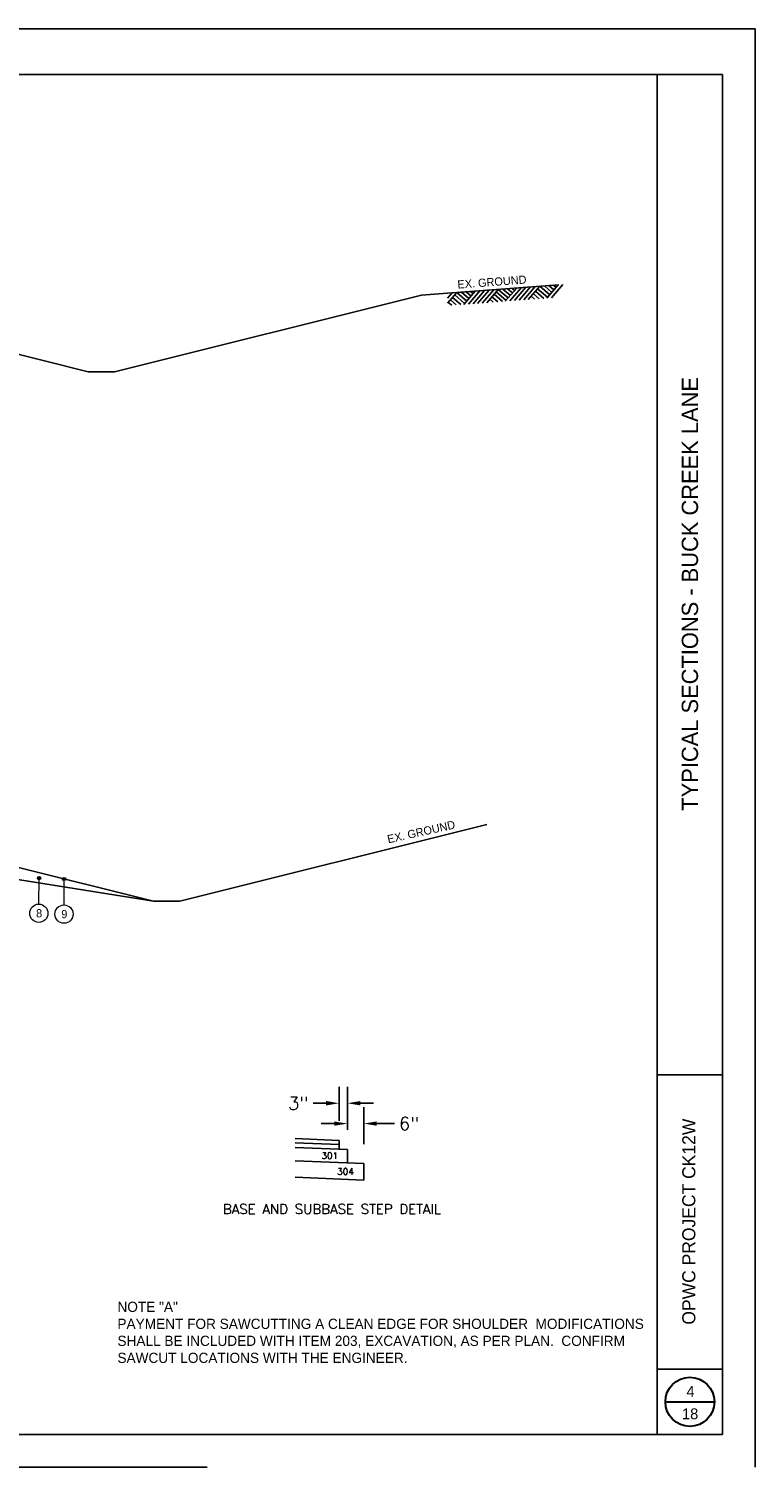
# Model space of a CAD drawing. Header units: feet. Extents: x 1615653 to 1618118, y 708897 to 711917.
# Tile 183 of 183: x 1618080 to 1618091, y 710700 to 710722. Entities that reach past the tile are written whole.
import ezdxf
from ezdxf.enums import TextEntityAlignment as Align

# ---------------------------------------------------------------- set-up
doc = ezdxf.new("R2010")
doc.units = ezdxf.units.FT
doc.header["$LTSCALE"] = 20
doc.header["$MEASUREMENT"] = 0
doc.linetypes.add('DGN Style 3', pattern=[1.792565, 1.280403, -0.512161])
for name, color, linetype, lineweight in [('Level 1', 7, 'Continuous', 0), ('Level 21', 7, 'Continuous', 0), ('Level 40', 7, 'Continuous', 0), ('Level 7', 7, 'Continuous', 0), ('Level 8', 7, 'Continuous', 0)]:
    doc.layers.add(name, color=color, linetype=linetype, lineweight=lineweight)
doc.layers.add('Level 1 (Construction)', color=7, linetype='Continuous', lineweight=0, plot=False)
doc.layers.add('PROP_CONC_CURB', color=2, linetype='Continuous')
doc.layers.add('template', color=7, linetype='Continuous')
doc.styles.add('dem', font='romans.shx')
doc.styles.add('ROMANS', font='romans')
doc.styles.add('Style-WORKING', font='WORKING.shx')
doc.dimstyles.new('typical sectionsX2', dxfattribs={"dimscale": 10, "dimtxt": 0.06, "dimasz": 0.05, "dimexe": 0.025, "dimexo": 0.03, "dimgap": 0.009, "dimtad": 0, "dimtih": 1, "dimtoh": 1, "dimlfac": 12, "dimzin": 3, "dimdsep": 46, "dimlunit": 4, "dimtxsty": 'dem', "dimcen": 0.009, "dimadec": 0, "dimazin": 0, "dimtfac": 1, "dimtofl": 0, "dimtmove": 0, "dimatfit": 3, "dimfxl": 1, "dimtolj": 1, "dimtzin": 0, "dimarcsym": 0})

# ---------------------------------------------------------------- blocks, each defined once
blk = doc.blocks.new('*D129')
at = {"layer": 'Defpoints', "color": 0, "transparency": 16777216}
for p in [(1618084.631, 710705.997), (1618084.631, 710705.429), (1618084.756, 710705.288)]:
    blk.add_point(p, dxfattribs=at)
at = {"layer": 'PROP_CONC_CURB', "color": 0, "lineweight": -2, "transparency": 16777216}
for p, q in [((1618084.631, 710705.729), (1618084.631, 710706.247)), ((1618084.756, 710705.588), (1618084.756, 710706.247)), ((1618084.431, 710705.997), (1618084.231, 710705.997)), ((1618084.956, 710705.997), (1618085.156, 710705.997))]:
    blk.add_line(p, q, dxfattribs=at)
at = {"layer": 'PROP_CONC_CURB', "color": 0, "transparency": 16777216}
for points in [[(1618084.431, 710706.031), (1618084.431, 710705.964), (1618084.631, 710705.997)], [(1618084.956, 710706.031), (1618084.956, 710705.964), (1618084.756, 710705.997)]]:
    blk.add_solid(points, dxfattribs=at)
at = {"layer": 'PROP_CONC_CURB', "color": 0, "transparency": 16777216, "insert": (1618084.003, 710705.997), "char_height": 0.2, "attachment_point": 5, "style": 'dem'}
blk.add_mtext('\\A1;3"', dxfattribs=at)
blk = doc.blocks.new('*D130')
at = {"layer": 'Defpoints', "color": 0, "transparency": 16777216}
for p in [(1618084.756, 710705.686), (1618084.756, 710705.288), (1618085.006, 710705.073)]:
    blk.add_point(p, dxfattribs=at)
at = {"layer": 'PROP_CONC_CURB', "color": 0, "lineweight": -2, "transparency": 16777216}
for p, q in [((1618084.756, 710705.588), (1618084.756, 710705.936)), ((1618085.006, 710705.373), (1618085.006, 710705.936)), ((1618084.556, 710705.686), (1618084.356, 710705.686)), ((1618085.206, 710705.686), (1618085.476, 710705.686))]:
    blk.add_line(p, q, dxfattribs=at)
at = {"layer": 'PROP_CONC_CURB', "color": 0, "transparency": 16777216}
for points in [[(1618084.556, 710705.719), (1618084.556, 710705.653), (1618084.756, 710705.686)], [(1618085.206, 710705.719), (1618085.206, 710705.653), (1618085.006, 710705.686)]]:
    blk.add_solid(points, dxfattribs=at)
at = {"layer": 'PROP_CONC_CURB', "color": 0, "transparency": 16777216, "insert": (1618085.699, 710705.686), "char_height": 0.2, "attachment_point": 5, "style": 'dem'}
blk.add_mtext('\\A1;6"', dxfattribs=at)

msp = doc.modelspace()

# ---------------------------------------------------------------- hatches: boundary and pattern name
at = {"layer": 'Level 40', "linetype": 'Continuous', "lineweight": 13}
h = msp.add_hatch(color=7, dxfattribs=at)
h.dxf.hatch_style = 2
edge = h.paths.add_edge_path()
edge.add_arc((1618080.03849, 710709.43888), 0.02499, 0, 360)
h = msp.add_hatch(color=7, dxfattribs=at)
h.dxf.hatch_style = 2
edge = h.paths.add_edge_path()
edge.add_arc((1618080.42418, 710709.42585), 0.02499, 0, 360)

# ---------------------------------------------------------------- linework, layer by layer
at = {"color": 8}
msp.add_line((1618078.51534, 710709.60795), (1618081.79152, 710709.08679), dxfattribs=at)
at = {"layer": 'Level 1', "color": 2, "linetype": 'Continuous', "lineweight": -3}
for p, q in [((1618059.00308, 710721.72658), (1618090.4958, 710721.72658)), ((1618089.49603, 710700.93139), (1618089.49603, 710721.72658)), ((1618090.4958, 710721.72658), (1618090.4958, 710700.93139)), ((1618089.49603, 710706.43012), (1618090.4958, 710706.43012)), ((1618089.49603, 710701.93116), (1618090.4958, 710701.93116)), ((1618090.4958, 710700.93139), (1618059.00308, 710700.93139))]:
    msp.add_line(p, q, dxfattribs=at)
at = {"layer": 'Level 1', "color": 2, "linetype": 'Continuous', "lineweight": 30}
msp.add_line((1618089.621, 710701.43127), (1618090.37083, 710701.43127), dxfattribs=at)
msp.add_circle((1618089.99591, 710701.43123), 0.37491, dxfattribs=at)
at = {"layer": 'Level 1 (Construction)', "color": 2, "linetype": 'DGN Style 3', "lineweight": -3}
for p, q in [((1618090.99569, 710722.42642), (1618057.00354, 710722.42642)), ((1618090.99569, 710700.4315), (1618090.99569, 710722.42642)), ((1618057.00354, 710700.4315), (1618090.99569, 710700.4315))]:
    msp.add_line(p, q, dxfattribs=at)
at = {"layer": 'Level 21', "color": 7, "linetype": 'Continuous', "lineweight": 13}
for p, q in [((1618080.0362, 710709.04155), (1618080.03849, 710709.43888)), ((1618080.42189, 710709.02852), (1618080.42418, 710709.42585))]:
    msp.add_line(p, q, dxfattribs=at)
at = {"layer": 'Level 40', "color": 7, "linetype": 'Continuous', "lineweight": 13}
for centre, radius in [((1618080.03849, 710709.43888), 0.02499), ((1618080.42418, 710709.42585), 0.02499), ((1618080.03477, 710708.90208), 0.13948), ((1618080.42046, 710708.88905), 0.13948)]:
    msp.add_circle(centre, radius, dxfattribs=at)
at = {"layer": 'Level 7', "color": 3, "linetype": 'DGN Style 3', "lineweight": -3}
msp.add_line((1618086.28825, 710718.38364), (1618087.98952, 710718.51056), dxfattribs=at)
at = {"layer": 'Level 7', "color": 3, "linetype": 'Continuous', "lineweight": -3}
for p, q in [((1618086.85327, 710718.4258), (1618086.67798, 710718.22225)), ((1618086.92375, 710718.43107), (1618086.74846, 710718.2275)), ((1618086.99425, 710718.43632), (1618086.81894, 710718.23276)), ((1618087.06477, 710718.44158), (1618086.88946, 710718.23801)), ((1618087.21629, 710718.31111), (1618087.06477, 710718.44158)), ((1618087.24889, 710718.34899), (1618087.13525, 710718.44683)), ((1618087.34676, 710718.46261), (1618087.17145, 710718.25906)), ((1618087.28152, 710718.38686), (1618087.20577, 710718.4521)), ((1618087.41724, 710718.46787), (1618087.24195, 710718.26431)), ((1618087.31413, 710718.42473), (1618087.27627, 710718.45736)), ((1618087.48776, 710718.47314), (1618087.31246, 710718.26957)), ((1618087.55826, 710718.47839), (1618087.38295, 710718.27484)), ((1618087.62874, 710718.48365), (1618087.45343, 710718.28008)), ((1618087.69926, 710718.4889), (1618087.52396, 710718.28535)), ((1618087.81815, 710718.32056), (1618087.66665, 710718.45105)), ((1618087.85077, 710718.35843), (1618087.69926, 710718.4889)), ((1618087.88338, 710718.39631), (1618087.76974, 710718.49417)), ((1618087.98124, 710718.50995), (1618087.80595, 710718.30638)), ((1618087.91601, 710718.4342), (1618087.84026, 710718.49943)), ((1618088.05173, 710718.5152), (1618087.87643, 710718.31164)), ((1618087.94863, 710718.47207), (1618087.91076, 710718.50468)), ((1618086.43028, 710718.39424), (1618086.28825, 710718.22933)), ((1618086.35975, 710718.38899), (1618086.28825, 710718.30596)), ((1618086.35182, 710718.1979), (1618086.29978, 710718.24271)), ((1618086.42234, 710718.20317), (1618086.33242, 710718.2806)), ((1618086.49284, 710718.20843), (1618086.36503, 710718.31848)), ((1618086.54917, 710718.2259), (1618086.39766, 710718.35637)), ((1618086.58178, 710718.26377), (1618086.43028, 710718.39424)), ((1618086.61441, 710718.30165), (1618086.50077, 710718.39951)), ((1618086.71227, 710718.41529), (1618086.53696, 710718.21172)), ((1618086.64703, 710718.33954), (1618086.57128, 710718.40477)), ((1618086.78275, 710718.42054), (1618086.60746, 710718.21698)), ((1618086.67964, 710718.37741), (1618086.64177, 710718.41002)), ((1618086.98631, 710718.24524), (1618086.93428, 710718.29005)), ((1618087.05684, 710718.25051), (1618086.96691, 710718.32794)), ((1618087.12732, 710718.25576), (1618086.99952, 710718.36581)), ((1618087.18366, 710718.27324), (1618087.03214, 710718.40371)), ((1618087.62081, 710718.29258), (1618087.56877, 710718.33739)), ((1618087.69133, 710718.29783), (1618087.6014, 710718.37528)), ((1618087.76181, 710718.3031), (1618087.63401, 710718.41315))]:
    msp.add_line(p, q, dxfattribs=at)
at = {"layer": 'Level 8', "color": 3, "linetype": 'Continuous', "lineweight": -3}
for p, q in [((1618081.19146, 710717.17961), (1618085.88834, 710718.35382)), ((1618086.28735, 710718.38551), (1618085.88834, 710718.35382)), ((1618078.68421, 710717.70643), (1618080.79152, 710717.17961)), ((1618080.79152, 710717.17961), (1618081.19146, 710717.17961)), ((1618082.19146, 710709.08679), (1618086.88834, 710710.26101)), ((1618079.68421, 710709.61362), (1618081.79152, 710709.08679)), ((1618081.79152, 710709.08679), (1618082.19146, 710709.08679))]:
    msp.add_line(p, q, dxfattribs=at)
at = {"layer": 'PROP_CONC_CURB'}
for p, q in [((1618084.631, 710705.42881), (1618083.95682, 710705.45578)), ((1618084.631, 710705.36629), (1618083.95682, 710705.39325)), ((1618084.756, 710705.28826), (1618083.95682, 710705.32023)), ((1618084.631, 710705.42881), (1618084.631, 710705.29326)), ((1618084.756, 710705.28826), (1618084.756, 710705.08319)), ((1618085.006, 710705.07319), (1618083.95682, 710705.11516)), ((1618085.006, 710705.07319), (1618085.006, 710704.82311)), ((1618085.006, 710704.82311), (1618083.95682, 710704.86508))]:
    msp.add_line(p, q, dxfattribs=at)

# ---------------------------------------------------------------- texts
at = {"layer": 'Level 1', "color": 7, "linetype": 'Continuous', "lineweight": -3, "style": 'Style-WORKING'}
for s, height, rotation, p in [('TYPICAL SECTIONS - BUCK CREEK LANE', 0.2499422, 90, (1618089.99592, 710713.7857)), ('OPWC PROJECT CK12W', 0.2, 90.000036, (1618089.97906, 710704.18653))]:
    msp.add_text(s, height=height, rotation=rotation, dxfattribs=at).set_placement(p, align=Align.MIDDLE_CENTER)
at = {"layer": 'Level 1', "color": 7, "linetype": 'Continuous', "lineweight": 13, "style": 'Style-WORKING'}
for s, height, p in [('4', 0.16696, (1618090.00556, 710701.50784)), ('18', 0.166961, (1618089.99965, 710701.16408))]:
    msp.add_text(s, height=height, dxfattribs=at).set_placement(p, align=Align.CENTER)
at = {"layer": 'Level 40', "color": 7, "linetype": 'Continuous', "lineweight": 13, "style": 'Style-WORKING'}
for rotation, p in [(4.291986, (1618086.97196, 710718.49246)), (12.652157, (1618085.89845, 710710.08582))]:
    msp.add_text('EX. GROUND', height=0.124971, rotation=rotation, dxfattribs=at).set_placement(p, align=Align.CENTER)
for s, p in [('8', (1618080.03973, 710708.90201)), ('9', (1618080.42542, 710708.88897))]:
    msp.add_text(s, height=0.12497, dxfattribs=at).set_placement(p, align=Align.MIDDLE_CENTER)
at = {"layer": 'Level 40', "color": 7, "linetype": 'Continuous', "lineweight": 30, "insert": (1618081.23784, 710702.96217), "char_height": 0.15596395, "width": 8.0294916, "attachment_point": 1, "style": 'Style-WORKING'}
msp.add_mtext('NOTE "A"\\PPAYMENT FOR SAWCUTTING A CLEAN EDGE FOR SHOULDER  MODIFICATIONS SHALL BE INCLUDED WITH ITEM 203, EXCAVATION, AS PER PLAN.  CONFIRM SAWCUT LOCATIONS WITH THE ENGINEER.', dxfattribs=at)
at = {"layer": 'PROP_CONC_CURB', "style": 'ROMANS'}
for s, p in [('301', (1618084.35732, 710705.14534)), ('304', (1618084.59847, 710704.90296))]:
    msp.add_text(s, height=0.1, dxfattribs=at).set_placement(p)
at = {"layer": 'template', "ltscale": 0.5, "style": 'ROMANS'}
msp.add_text('BASE AND SUBBASE STEP DETAIL', height=0.15, dxfattribs=at).set_placement((1618084.51886, 710704.30413), align=Align.CENTER)

# ---------------------------------------------------------------- dimensions: what is measured, and where the dimension line sits
at = {"layer": 'PROP_CONC_CURB'}
for base, p1, p2, text, picture, middle in [((1618084.631, 710705.99723), (1618084.756, 710705.28826), (1618084.631, 710705.42881), '3"', '*D129', (1618084.00291, 710705.99723)), ((1618084.756, 710705.68596), (1618085.006, 710705.07319), (1618084.756, 710705.28826), '6"', '*D130', (1618085.69943, 710705.68596))]:
    dim = msp.add_linear_dim(base=base, p1=p1, p2=p2, text=text, dimstyle='typical sectionsX2', override={"dimtxt": 0.02, "dimasz": 0.02}, dxfattribs=at)
    dim.commit()
    dim.dimension.update_dxf_attribs({"geometry": picture, "text_midpoint": middle, "dimtype": 160})

doc.saveas('drawing.dxf')
